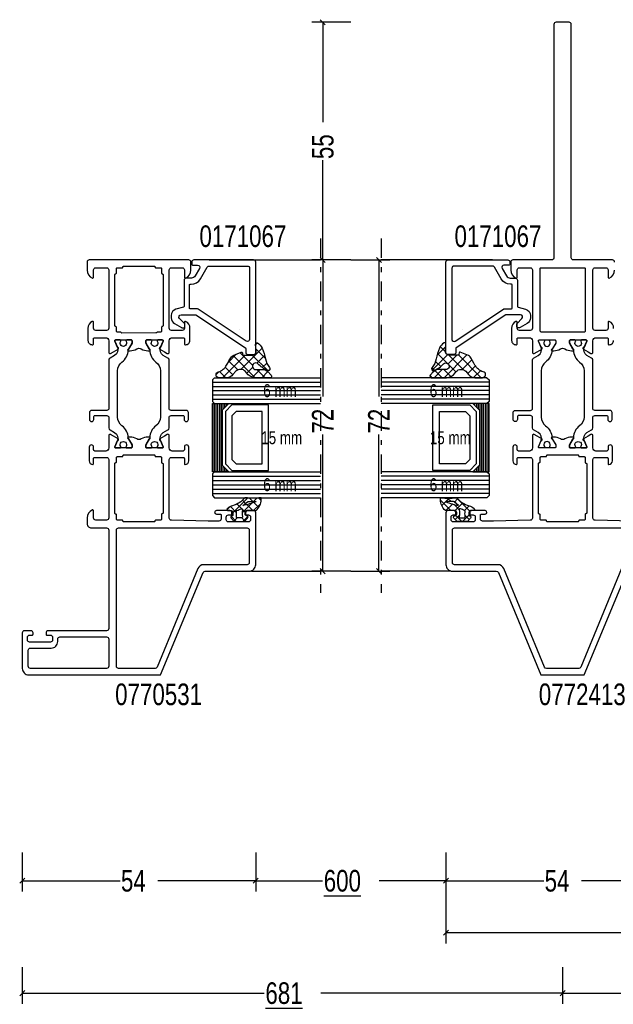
# Model space of a CAD drawing. Header units: millimetres. Extents: x 0 to 10560344, y -63228 to 177747.
# Tile 8 of 125: x 105123 to 105260, y -41403 to -41176. Entities that reach past the tile are written whole.
import ezdxf
from ezdxf.enums import TextEntityAlignment as Align

# ---------------------------------------------------------------- set-up
doc = ezdxf.new("R2010")
doc.units = ezdxf.units.MM
doc.linetypes.add('OGLT0', pattern=[10, 4.5, -2.2, 1.1, -2.2])
doc.styles.add('ORGADATA', font='txt', dxfattribs={"oblique": 1})

msp = doc.modelspace()

# ---------------------------------------------------------------- linework, layer by layer
at = {"color": 3, "linetype": 'Continuous'}
for p, q in [((105199.36, -41176.23), (105190.36, -41176.23)), ((105193.45, -41176.82), (105192.27, -41175.64)), ((105192.86, -41176.23), (105192.86, -41199.35)), ((105192.86, -41231.23), (105192.86, -41208.11)), ((105193.45, -41231.82), (105192.27, -41230.64)), ((105193.45, -41231.82), (105192.27, -41230.64)), ((105206.45, -41231.82), (105205.27, -41230.64)), ((105199.36, -41231.23), (105190.36, -41231.23)), ((105199.36, -41231.23), (105190.36, -41231.23)), ((105192.86, -41231.23), (105192.86, -41262.85)), ((105199.36, -41231.23), (105208.36, -41231.23)), ((105205.86, -41231.23), (105205.86, -41262.85)), ((105173.53, -41247.32), (105173.52, -41247.32)), ((105225.19, -41247.32), (105225.19, -41247.32)), ((105192.86, -41303.23), (105192.86, -41271.61)), ((105205.86, -41303.23), (105205.86, -41271.61)), ((105199.36, -41303.23), (105190.36, -41303.23)), ((105193.45, -41303.82), (105192.27, -41302.64)), ((105199.36, -41303.23), (105208.36, -41303.23)), ((105206.45, -41303.82), (105205.27, -41302.64)), ((105123.36, -41368.36), (105123.36, -41377.36)), ((105177.36, -41368.36), (105177.36, -41377.36)), ((105177.36, -41368.36), (105177.36, -41377.36)), ((105221.36, -41368.36), (105221.36, -41377.36)), ((105221.36, -41368.36), (105221.36, -41377.36)), ((105221.36, -41368.36), (105221.36, -41389.36)), ((105122.77, -41375.45), (105123.95, -41374.27)), ((105176.77, -41375.45), (105177.95, -41374.27)), ((105176.77, -41375.45), (105177.95, -41374.27)), ((105220.77, -41375.45), (105221.95, -41374.27)), ((105220.77, -41375.45), (105221.95, -41374.27)), ((105123.36, -41374.86), (105145.98, -41374.86)), ((105177.36, -41374.86), (105154.74, -41374.86)), ((105177.36, -41374.86), (105192.79, -41374.86)), ((105221.36, -41374.86), (105205.93, -41374.86)), ((105221.36, -41374.86), (105243.98, -41374.86)), ((105275.36, -41374.86), (105252.74, -41374.86)), ((105220.77, -41387.45), (105221.95, -41386.27)), ((105221.36, -41386.86), (105303.29, -41386.86)), ((105123.36, -41394.86), (105123.36, -41403.36)), ((105248.36, -41394.86), (105248.36, -41403.36)), ((105248.36, -41394.86), (105248.36, -41403.36)), ((105122.77, -41401.45), (105123.95, -41400.27)), ((105123.36, -41400.86), (105179.29, -41400.86)), ((105248.36, -41400.86), (105192.43, -41400.86)), ((105247.77, -41401.45), (105248.95, -41400.27)), ((105247.77, -41401.45), (105248.95, -41400.27)), ((105248.36, -41400.86), (105445.41, -41400.86))]:
    msp.add_line(p, q, dxfattribs=at)
at = {"color": 0, "linetype": 'OGLT0'}
for p, q in [((105192.36, -41226.23), (105192.36, -41308.23)), ((105206.36, -41226.23), (105206.36, -41308.23))]:
    msp.add_line(p, q, dxfattribs=at)
at = {"color": 0, "linetype": 'Continuous'}
for p, q in [((105166.58, -41231.23), (105192.36, -41231.23)), ((105232.13, -41231.23), (105206.36, -41231.23)), ((105176.36, -41303.23), (105192.36, -41303.23)), ((105222.36, -41303.23), (105206.36, -41303.23))]:
    msp.add_line(p, q, dxfattribs=at)
at = {"color": 1, "linetype": 'Continuous'}
for p, q in [((105178.84, -41251.62), (105173.91, -41256.54)), ((105177.77, -41250.41), (105177.36, -41250.82)), ((105219.26, -41253.33), (105221.32, -41251.27)), ((105221.22, -41252.42), (105220.06, -41251.26)), ((105174.95, -41253.23), (105169.71, -41258.47)), ((105172.88, -41253.04), (105170.97, -41254.95)), ((105172.13, -41253.35), (105177.25, -41258.47)), ((105173.73, -41252.68), (105176.64, -41255.59)), ((105176.55, -41253.23), (105180.16, -41256.84)), ((105177.45, -41251.87), (105179.61, -41254.03)), ((105179.44, -41253.28), (105177.63, -41255.09)), ((105218.15, -41256.71), (105221.71, -41253.15)), ((105221.64, -41255.11), (105219.4, -41252.86)), ((105220.92, -41258.47), (105226.21, -41253.19)), ((105221.87, -41255.26), (105223.89, -41253.23)), ((105225.44, -41256.64), (105222.03, -41253.23)), ((105229.54, -41258.47), (105224.28, -41253.21)), ((105224.44, -41252.68), (105224.55, -41252.57)), ((105170.3, -41256.06), (105172.05, -41257.81)), ((105171.15, -41254.64), (105173.19, -41256.68)), ((105176.65, -41256.08), (105175.28, -41257.44)), ((105179.91, -41255.08), (105178.87, -41256.12)), ((105218.76, -41256.76), (105218.13, -41256.14)), ((105220.15, -41255.89), (105218.95, -41254.69)), ((105223.66, -41257.12), (105222.05, -41255.52)), ((105225.11, -41256.55), (105227.37, -41254.3)), ((105226.42, -41257.52), (105228.19, -41255.75)), ((105168.83, -41257.09), (105168.18, -41257.74)), ((105169, -41257.03), (105170.45, -41258.47)), ((105178.4, -41256.59), (105176.63, -41258.36)), ((105177.64, -41256.59), (105179.52, -41258.47)), ((105180.2, -41257.06), (105178.79, -41258.47)), ((105180.61, -41256.65), (105180.48, -41256.78)), ((105218.2, -41258.47), (105217.7, -41257.98)), ((105218.65, -41258.47), (105220.53, -41256.59)), ((105220.47, -41258.47), (105218.83, -41256.84)), ((105222.47, -41258.21), (105220.86, -41256.59)), ((105227.77, -41258.43), (105229.35, -41256.85)), ((105230.02, -41258.45), (105230.52, -41257.95)), ((105175.56, -41286.29), (105172.09, -41289.77)), ((105173.03, -41287.69), (105174.06, -41288.71)), ((105176.45, -41287.52), (105174.23, -41289.74)), ((105174.31, -41286.84), (105175.02, -41287.55)), ((105175.33, -41287.86), (105175.43, -41287.96)), ((105175.43, -41287.96), (105176.69, -41289.23)), ((105175.9, -41286.32), (105176.73, -41287.15)), ((105177.65, -41286.32), (105176.82, -41287.15)), ((105178.47, -41287.62), (105176.86, -41289.23)), ((105176.93, -41287.35), (105178.07, -41288.49)), ((105177.99, -41286.29), (105178.6, -41286.9)), ((105222.52, -41289.23), (105220.11, -41286.82)), ((105220.41, -41288.06), (105222.12, -41286.34)), ((105221.36, -41289.23), (105222.86, -41287.73)), ((105222.55, -41287.13), (105221.76, -41286.34)), ((105222.86, -41287.73), (105222.87, -41287.71)), ((105223.48, -41288.07), (105223.23, -41287.82)), ((105223.33, -41287.25), (105224.07, -41286.52)), ((105224.43, -41289.02), (105223.48, -41288.07)), ((105226.82, -41289.29), (105223.78, -41286.25)), ((105224.23, -41288.48), (105225.25, -41287.45)), ((105225.66, -41289.16), (105226.73, -41288.09)), ((105171.43, -41288.3), (105170.72, -41289.01)), ((105171.5, -41288.27), (105172.94, -41289.71)), ((105174.06, -41288.71), (105174.13, -41288.79)), ((105174.28, -41288.94), (105175.09, -41289.74)), ((105223.42, -41289.28), (105224.23, -41288.48)), ((105223.54, -41291.28), (105224.46, -41290.36)), ((105225.01, -41291.72), (105223.6, -41290.31)), ((105225.22, -41291.72), (105226.65, -41290.29)), ((105226.71, -41291.3), (105225.79, -41290.38)), ((105227.71, -41289.23), (105228, -41288.93)), ((105171.65, -41290.54), (105172.83, -41291.72)), ((105173.07, -41290.9), (105172.33, -41291.64)), ((105174.12, -41290.89), (105174.86, -41291.63)), ((105175.54, -41290.55), (105174.37, -41291.72))]:
    msp.add_line(p, q, dxfattribs=at)
at = {"color": 4, "linetype": 'Continuous'}
for p, q in [((105167.86, -41258.47), (105167.36, -41258.97)), ((105167.86, -41258.47), (105192.36, -41258.47)), ((105230.86, -41258.47), (105206.36, -41258.47)), ((105230.86, -41258.47), (105231.36, -41258.97)), ((105167.36, -41258.97), (105167.36, -41263.97)), ((105167.36, -41259.47), (105192.36, -41259.47)), ((105167.36, -41260.47), (105192.36, -41260.47)), ((105231.36, -41259.47), (105206.36, -41259.47)), ((105231.36, -41260.47), (105206.36, -41260.47)), ((105231.36, -41258.97), (105231.36, -41263.97)), ((105167.36, -41261.47), (105192.36, -41261.47)), ((105167.36, -41262.47), (105192.36, -41262.47)), ((105231.36, -41261.47), (105206.36, -41261.47)), ((105231.36, -41262.47), (105206.36, -41262.47)), ((105167.36, -41263.47), (105192.36, -41263.47)), ((105167.36, -41263.97), (105167.86, -41264.47)), ((105167.86, -41264.47), (105192.36, -41264.47)), ((105231.36, -41263.47), (105206.36, -41263.47)), ((105230.86, -41264.47), (105206.36, -41264.47)), ((105231.36, -41263.97), (105230.86, -41264.47)), ((105167.86, -41280.23), (105167.36, -41280.73)), ((105167.36, -41280.73), (105167.36, -41285.73)), ((105167.36, -41281.23), (105192.36, -41281.23)), ((105167.86, -41280.23), (105192.36, -41280.23)), ((105230.86, -41280.23), (105206.36, -41280.23)), ((105231.36, -41281.23), (105206.36, -41281.23)), ((105230.86, -41280.23), (105231.36, -41280.73)), ((105231.36, -41280.73), (105231.36, -41285.73)), ((105167.36, -41282.23), (105192.36, -41282.23)), ((105167.36, -41283.23), (105192.36, -41283.23)), ((105231.36, -41282.23), (105206.36, -41282.23)), ((105231.36, -41283.23), (105206.36, -41283.23)), ((105167.36, -41284.23), (105192.36, -41284.23)), ((105167.36, -41285.23), (105192.36, -41285.23)), ((105167.36, -41285.73), (105167.86, -41286.23)), ((105231.36, -41284.23), (105206.36, -41284.23)), ((105231.36, -41285.23), (105206.36, -41285.23)), ((105231.36, -41285.73), (105230.86, -41286.23)), ((105167.86, -41286.23), (105192.36, -41286.23)), ((105230.86, -41286.23), (105206.36, -41286.23))]:
    msp.add_line(p, q, dxfattribs=at)
at = {"color": 8, "linetype": 'Continuous'}
for p, q in [((105167.36, -41264.47), (105167.36, -41280.23)), ((105167.76, -41264.47), (105167.76, -41280.23)), ((105168.16, -41264.47), (105168.16, -41280.23)), ((105168.56, -41264.47), (105168.56, -41280.23)), ((105168.96, -41264.47), (105168.96, -41280.23)), ((105169.36, -41264.47), (105169.36, -41280.23)), ((105169.76, -41264.47), (105169.76, -41265.82)), ((105170.16, -41264.47), (105170.16, -41265.42)), ((105171.86, -41264.77), (105170.36, -41266.27)), ((105170.56, -41264.47), (105170.56, -41265.02)), ((105170.96, -41264.47), (105170.96, -41264.62)), ((105180.36, -41264.77), (105171.86, -41264.77)), ((105180.36, -41279.93), (105180.36, -41264.77)), ((105218.36, -41279.93), (105218.36, -41264.77)), ((105218.36, -41264.77), (105226.86, -41264.77)), ((105226.86, -41264.77), (105228.36, -41266.27)), ((105227.61, -41264.47), (105227.61, -41264.48)), ((105228.01, -41264.47), (105228.01, -41264.87)), ((105228.41, -41264.47), (105228.41, -41265.27)), ((105228.81, -41264.47), (105228.81, -41265.67)), ((105229.21, -41264.47), (105229.21, -41280.23)), ((105229.61, -41264.47), (105229.61, -41280.23)), ((105230.01, -41264.47), (105230.01, -41280.23)), ((105230.41, -41264.47), (105230.41, -41280.23)), ((105230.81, -41264.47), (105230.81, -41280.23)), ((105231.21, -41264.47), (105231.21, -41280.23)), ((105170.36, -41266.27), (105170.36, -41278.43)), ((105172.86, -41266.27), (105171.86, -41267.27)), ((105171.86, -41267.27), (105171.86, -41277.43)), ((105178.86, -41266.27), (105172.86, -41266.27)), ((105178.86, -41278.43), (105178.86, -41266.27)), ((105219.86, -41278.43), (105219.86, -41266.27)), ((105219.86, -41266.27), (105225.86, -41266.27)), ((105225.86, -41266.27), (105226.86, -41267.27)), ((105226.86, -41267.27), (105226.86, -41277.43)), ((105228.36, -41266.27), (105228.36, -41278.43)), ((105169.76, -41278.88), (105169.76, -41280.23)), ((105170.36, -41278.43), (105171.86, -41279.93)), ((105171.86, -41277.43), (105172.86, -41278.43)), ((105172.86, -41278.43), (105178.86, -41278.43)), ((105225.86, -41278.43), (105219.86, -41278.43)), ((105226.86, -41277.43), (105225.86, -41278.43)), ((105228.36, -41278.43), (105226.86, -41279.93)), ((105228.81, -41279.03), (105228.81, -41280.23)), ((105170.16, -41279.28), (105170.16, -41280.23)), ((105170.56, -41279.68), (105170.56, -41280.23)), ((105170.96, -41280.08), (105170.96, -41280.23)), ((105171.86, -41279.93), (105180.36, -41279.93)), ((105226.86, -41279.93), (105218.36, -41279.93)), ((105227.61, -41280.22), (105227.61, -41280.23)), ((105228.01, -41279.83), (105228.01, -41280.23)), ((105228.41, -41279.43), (105228.41, -41280.23))]:
    msp.add_line(p, q, dxfattribs=at)
at = {"color": 0, "linetype": 'Continuous'}
for points in [[(105260.36, -41231.73, 0.414214), (105259.86, -41231.23), (105250.86, -41231.23, -0.414214), (105250.36, -41230.73), (105250.36, -41176.73, 0.414214), (105249.86, -41176.23), (105246.86, -41176.23, 0.414214), (105246.36, -41176.73), (105246.36, -41230.73, -0.414214), (105245.86, -41231.23), (105236.86, -41231.23, 0.414214), (105236.36, -41231.73), (105236.36, -41233.57, 0.301511), (105237.58, -41235.41, 0.536675), (105237.86, -41235.23), (105237.86, -41233.53, -0.414214), (105238.36, -41233.03), (105240.86, -41233.03, -0.414214), (105241.36, -41233.53), (105241.36, -41247.03, -0.414214), (105240.86, -41247.53), (105238.36, -41247.53, -0.414214), (105237.86, -41247.03), (105237.86, -41245.63, 0.553992), (105237.57, -41245.45, 0.287008), (105236.56, -41247.07), (105236.56, -41249.83, 0.414214), (105237.56, -41250.83), (105237.66, -41250.83, 0.414214), (105237.86, -41250.63), (105237.86, -41249.43, -0.414214), (105238.06, -41249.23), (105240.66, -41249.23, -0.414214), (105241.36, -41249.93), (105241.36, -41252.59, 0.57735), (105241.81, -41252.85), (105242.44, -41252.49), (105243.54, -41251.86, 1), (105243.38, -41251.49), (105242.77, -41250, -0.534511), (105242.96, -41249.73), (105246.56, -41249.73, -0.414214), (105246.76, -41249.93), (105246.76, -41250.47), (105245.97, -41251.83, 1.077346), (105245.94, -41252.23), (105246.32, -41252.23, 0.134511), (105247.85, -41251.81, -0.273978), (105248.87, -41251.81, 0.134511), (105250.4, -41252.23), (105250.77, -41252.23, 1.077346), (105250.74, -41251.83), (105249.96, -41250.47), (105249.96, -41249.93, -0.414214), (105250.16, -41249.73), (105253.76, -41249.73, -0.534511), (105253.94, -41250), (105253.33, -41251.49, 1), (105253.18, -41251.86), (105254.28, -41252.49), (105254.91, -41252.85, 0.57735), (105255.36, -41252.59), (105255.36, -41249.93, -0.414214), (105256.06, -41249.23), (105258.66, -41249.23, -0.414214), (105258.86, -41249.43), (105258.86, -41250.63, 0.414214), (105259.06, -41250.83), (105259.16, -41250.83, 0.414214), (105260.16, -41249.83)], [(105260.16, -41247.07, 0.287008), (105259.15, -41245.45), (105259.15, -41245.45, 0.553992), (105258.86, -41245.63), (105258.86, -41247.03, -0.414214), (105258.36, -41247.53), (105255.86, -41247.53, -0.414214), (105255.36, -41247.03), (105255.36, -41233.53, -0.414214), (105255.86, -41233.03), (105258.36, -41233.03, -0.414214), (105258.86, -41233.53), (105258.86, -41235.23, 0.536675), (105259.14, -41235.41, 0.301511), (105260.36, -41233.57)], [(105264.36, -41291.63), (105255.85, -41291.44, -0.408171), (105255.36, -41290.94), (105255.36, -41277.43, -0.414214), (105255.86, -41276.93), (105258.66, -41276.93, -0.414214), (105258.86, -41277.13), (105258.86, -41278.33, 0.414214), (105259.06, -41278.53, 0.414214), (105259.86, -41277.73), (105259.86, -41274.53, 0.414214), (105259.36, -41274.03, 0.414214), (105258.86, -41274.53), (105258.86, -41275.13, -0.414214), (105258.56, -41275.43), (105256.06, -41275.43, -0.414214), (105255.36, -41274.73), (105255.36, -41271.86, 0.577982), (105254.91, -41271.6), (105254.28, -41271.96), (105253.18, -41272.6, 1), (105253.33, -41272.97), (105253.94, -41274.45, -0.534511), (105253.76, -41274.73), (105250.16, -41274.73, -0.414214), (105249.96, -41274.53), (105249.96, -41273.99), (105250.74, -41272.63, 1.077346), (105250.77, -41272.23), (105250.4, -41272.23, 0.134511), (105248.87, -41272.65, -0.273978), (105247.85, -41272.65, 0.134511), (105246.32, -41272.23), (105245.94, -41272.23, 1.077346), (105245.97, -41272.63), (105246.76, -41273.99), (105246.76, -41274.53, -0.414214), (105246.56, -41274.73), (105242.96, -41274.73, -0.534511), (105242.77, -41274.45), (105243.38, -41272.97, 1), (105243.54, -41272.6), (105242.44, -41271.96), (105241.81, -41271.6, 0.577982), (105241.36, -41271.86), (105241.36, -41274.73, -0.414214), (105240.66, -41275.43), (105238.16, -41275.43, -0.414214), (105237.86, -41275.13), (105237.86, -41274.53, 0.414214), (105237.36, -41274.03, 0.414214), (105236.86, -41274.53), (105236.86, -41277.73, 0.414214), (105237.66, -41278.53, 0.414214), (105237.86, -41278.33), (105237.86, -41277.13, -0.414214), (105238.06, -41276.93), (105240.86, -41276.93, -0.414214), (105241.36, -41277.43), (105241.36, -41290.94, -0.408171), (105240.87, -41291.44), (105240.87, -41291.44), (105232.36, -41291.63), (105229.86, -41291.63, -0.414214), (105229.36, -41291.13), (105229.36, -41290.23, -0.414214), (105229.56, -41290.03), (105230.46, -41290.03, 1), (105230.46, -41289.23), (105227.36, -41289.23, 0.414214), (105226.86, -41289.73), (105226.86, -41290.03, 0.414214), (105227.06, -41290.23), (105227.66, -41290.23, -0.414214), (105228.16, -41290.73), (105228.16, -41291.33, -0.414214), (105227.66, -41291.83), (105223.06, -41291.83, -0.414214), (105222.56, -41291.33), (105222.56, -41290.73, -0.414214), (105223.06, -41290.23), (105223.66, -41290.23, 0.414214), (105223.86, -41290.03), (105223.86, -41289.73, 0.414214), (105223.36, -41289.23), (105221.86, -41289.23, 0.414214), (105221.36, -41289.73), (105221.36, -41301.73, 0.414214), (105222.86, -41303.23), (105233.02, -41303.23, -0.303495), (105233.49, -41303.54), (105243.35, -41327.23), (105253.32, -41327.23), (105263.23, -41303.54, -0.303347)]]:
    msp.add_lwpolyline(points, format="xyb", dxfattribs=at)
for points in [[(105139.58, -41235.41, 0.536675), (105139.86, -41235.23), (105139.86, -41233.53, -0.414214), (105140.36, -41233.03), (105142.86, -41233.03, -0.414214), (105143.36, -41233.53), (105143.36, -41247.03, -0.414214), (105142.86, -41247.53), (105140.36, -41247.53, -0.414214), (105139.86, -41247.03), (105139.86, -41245.63, 0.553992), (105139.57, -41245.45, 0.287008), (105138.56, -41247.07), (105138.56, -41249.83, 0.414214), (105139.56, -41250.83), (105139.66, -41250.83, 0.414214), (105139.86, -41250.63), (105139.86, -41249.43, -0.414214), (105140.06, -41249.23), (105142.66, -41249.23, -0.414214), (105143.36, -41249.93), (105143.36, -41252.59, 0.57735), (105143.81, -41252.85), (105144.44, -41252.49), (105145.54, -41251.86, 1), (105145.38, -41251.49), (105144.77, -41250, -0.534511), (105144.96, -41249.73), (105148.56, -41249.73, -0.414214), (105148.76, -41249.93), (105148.76, -41250.47), (105147.97, -41251.83, 1.077346), (105147.94, -41252.23), (105148.32, -41252.23, 0.134511), (105149.85, -41251.81, -0.273978), (105150.87, -41251.81, 0.134511), (105152.4, -41252.23), (105152.77, -41252.23, 1.077346), (105152.74, -41251.83), (105151.96, -41250.47), (105151.96, -41249.93, -0.414214), (105152.16, -41249.73), (105155.76, -41249.73, -0.534511), (105155.94, -41250), (105155.33, -41251.49, 1), (105155.18, -41251.86), (105156.28, -41252.49), (105156.91, -41252.85, 0.57735), (105157.36, -41252.59), (105157.36, -41249.93, -0.414214), (105158.06, -41249.23), (105160.66, -41249.23, -0.414214), (105160.86, -41249.43), (105160.86, -41250.63, 0.414214), (105161.06, -41250.83), (105161.16, -41250.83, 0.414214), (105162.16, -41249.83), (105162.16, -41247.07, 0.287008), (105161.15, -41245.45, 0.553992), (105160.86, -41245.63), (105160.86, -41247.03, -0.414214), (105160.36, -41247.53), (105157.86, -41247.53, -0.414214), (105157.36, -41247.03), (105157.36, -41233.53, -0.414214), (105157.86, -41233.03), (105160.36, -41233.03, -0.414214), (105160.86, -41233.53), (105160.86, -41235.23, 0.536675), (105161.14, -41235.41, 0.301511), (105162.36, -41233.57), (105162.36, -41231.73, 0.414214), (105161.86, -41231.23), (105138.86, -41231.23, 0.414214), (105138.36, -41231.73), (105138.36, -41233.57, 0.301511), (105139.58, -41235.41)], [(105146.6, -41232.98, 0.198912), (105146.66, -41232.84), (105146.66, -41232.83, -0.414214), (105146.86, -41232.63), (105153.86, -41232.63, -0.414214), (105154.06, -41232.83, 0.414214), (105154.26, -41233.03), (105155.36, -41233.03, -0.414214), (105155.56, -41233.23), (105155.56, -41234.24, 0.414214), (105155.76, -41234.44, -0.414214), (105155.96, -41234.64), (105155.96, -41234.62), (105155.96, -41240.52), (105155.96, -41246.43, -0.414214), (105155.76, -41246.63, 0.414214), (105155.56, -41246.83), (105155.56, -41247.73, -0.414214), (105155.36, -41247.93), (105154.63, -41247.93, 0.267949), (105154.46, -41248.03, -0.267949), (105154.29, -41248.12), (105146.43, -41248.13, -0.267949), (105146.26, -41248.03, 0.267949), (105146.08, -41247.93), (105145.36, -41247.93, -0.414214), (105145.16, -41247.73), (105145.16, -41246.83, 0.414214), (105144.96, -41246.63, -0.414214), (105144.76, -41246.43), (105144.76, -41234.64, -0.414214), (105144.96, -41234.44, 0.414214), (105145.16, -41234.24), (105145.16, -41233.22, -0.414214), (105145.36, -41233.03), (105146.46, -41233.04, 0.198912), (105146.6, -41232.98)], [(105175.56, -41253.13), (105176.86, -41253.13, 0.414214), (105177.36, -41252.63), (105177.36, -41231.73, 0.414214), (105176.86, -41231.23), (105163.06, -41231.23, 0.414214), (105162.56, -41231.73), (105162.56, -41232.23, 0.414137), (105162.76, -41232.43), (105163.92, -41232.43, -0.577351), (105164.36, -41233.18), (105163.35, -41234.93, -0.267948), (105162.48, -41235.43), (105161.31, -41235.43, 0.414214), (105160.81, -41235.93), (105160.81, -41241.97, -0.339532), (105160.66, -41242.17), (105158.92, -41242.63, 0.339459), (105157.81, -41244.08), (105157.81, -41244.62, 0.267944), (105158.56, -41245.92), (105160.19, -41246.86, 0.131648), (105160.44, -41246.93), (105160.76, -41246.93, 0.414137), (105160.96, -41246.73), (105160.96, -41246.07, 0.198987), (105160.9, -41245.93), (105159.75, -41244.78, -0.668201), (105160.11, -41243.93), (105163.51, -41243.93), (105174.97, -41251.56, -0.250763), (105175.06, -41251.73), (105175.06, -41252.63, 0.414214), (105175.56, -41253.13)], [(105175.96, -41233.13), (105175.96, -41249.61, -0.598917), (105175.18, -41250.02), (105164.06, -41242.61, 0.148005), (105163.78, -41242.53), (105162.21, -41242.53, -0.414137), (105162.01, -41242.33), (105162.01, -41237.03, -0.414137), (105162.21, -41236.83), (105162.42, -41236.83, 0.267949), (105164.59, -41235.58), (105166.15, -41232.88, -0.267949), (105166.58, -41232.63), (105175.46, -41232.63, -0.414214), (105175.96, -41233.13)], [(105223.16, -41253.13), (105221.86, -41253.13, -0.414214), (105221.36, -41252.63), (105221.36, -41231.73, -0.414214), (105221.86, -41231.23), (105235.66, -41231.23, -0.414214), (105236.16, -41231.73), (105236.16, -41232.23, -0.414137), (105235.96, -41232.43), (105234.79, -41232.43, 0.577351), (105234.36, -41233.18), (105235.37, -41234.93, 0.267948), (105236.24, -41235.43), (105237.41, -41235.43, -0.414214), (105237.91, -41235.93), (105237.91, -41241.97, 0.339532), (105238.06, -41242.17), (105239.8, -41242.63, -0.339459), (105240.91, -41244.08), (105240.91, -41244.62, -0.267944), (105240.16, -41245.92), (105238.52, -41246.86, -0.131648), (105238.27, -41246.93), (105237.96, -41246.93, -0.414137), (105237.76, -41246.73), (105237.76, -41246.07, -0.198987), (105237.82, -41245.93), (105238.96, -41244.78, 0.668201), (105238.61, -41243.93), (105235.21, -41243.93), (105223.75, -41251.56, 0.250763), (105223.66, -41251.73), (105223.66, -41252.63, -0.414214), (105223.16, -41253.13)], [(105222.76, -41233.13), (105222.76, -41249.61, 0.598917), (105223.54, -41250.02), (105234.66, -41242.61, -0.148005), (105234.94, -41242.53), (105236.51, -41242.53, 0.414137), (105236.71, -41242.33), (105236.71, -41237.03, 0.414137), (105236.51, -41236.83), (105236.29, -41236.83, -0.267949), (105234.13, -41235.58), (105232.57, -41232.88, 0.267949), (105232.14, -41232.63), (105223.26, -41232.63, 0.414214), (105222.76, -41233.13)], [(105253.5, -41247.87, -0.198912), (105253.36, -41247.93), (105243.36, -41247.93), (105243.16, -41247.73), (105243.16, -41233.23, -0.414214), (105243.36, -41233.03), (105253.36, -41233.03, -0.414214), (105253.56, -41233.23), (105253.56, -41247.73, -0.198912), (105253.5, -41247.87)], [(105142.86, -41317.03), (105129.36, -41317.03, 0.414214), (105128.86, -41317.53), (105128.86, -41317.83, 0.414214), (105129.06, -41318.03), (105129.86, -41318.03, -0.414214), (105130.36, -41318.53), (105130.36, -41319.13, -0.414214), (105129.86, -41319.63), (105125.06, -41319.63, -0.414214), (105124.56, -41319.13), (105124.56, -41318.53, -0.414214), (105125.06, -41318.03), (105125.66, -41318.03, 0.414214), (105125.86, -41317.83), (105125.86, -41317.53, 0.414214), (105125.36, -41317.03), (105123.86, -41317.03, 0.414214), (105123.36, -41317.53), (105123.36, -41325.73, 0.198912), (105123.8, -41326.79, 0.198912), (105124.86, -41327.23), (105155.35, -41327.23), (105165.23, -41303.54, -0.303473), (105165.69, -41303.23), (105175.86, -41303.23, 0.414214), (105177.36, -41301.73), (105177.36, -41289.73, 0.414214), (105176.86, -41289.23), (105175.36, -41289.23, 0.414214), (105174.86, -41289.73), (105174.86, -41290.03, 0.414214), (105175.06, -41290.23), (105175.66, -41290.23, -0.414214), (105176.16, -41290.73), (105176.16, -41291.33, -0.414214), (105175.66, -41291.83), (105171.06, -41291.83, -0.198912), (105170.7, -41291.68, -0.198912), (105170.56, -41291.33), (105170.56, -41290.73, -0.414214), (105171.06, -41290.23), (105171.66, -41290.23, 0.414214), (105171.86, -41290.03), (105171.86, -41289.73, 0.414214), (105171.36, -41289.23), (105168.26, -41289.23, 1), (105168.26, -41290.03), (105169.16, -41290.03, -0.414214), (105169.36, -41290.23), (105169.36, -41291.13, -0.414214), (105168.86, -41291.63), (105166.36, -41291.63), (105157.85, -41291.44, -0.408171), (105157.36, -41290.94), (105157.36, -41277.43, -0.414214), (105157.86, -41276.93), (105160.66, -41276.93, -0.414214), (105160.86, -41277.13), (105160.86, -41278.33, 0.414214), (105161.06, -41278.53, 0.414214), (105161.86, -41277.73), (105161.86, -41274.53, 0.414214), (105161.36, -41274.03, 0.414214), (105160.86, -41274.53), (105160.86, -41275.13, -0.414214), (105160.56, -41275.43), (105158.06, -41275.43, -0.414214), (105157.36, -41274.73), (105157.36, -41271.86, 0.577982), (105156.91, -41271.6), (105156.28, -41271.96), (105155.18, -41272.6, 1), (105155.33, -41272.97), (105155.94, -41274.45, -0.534511), (105155.76, -41274.73), (105152.16, -41274.73, -0.414214), (105151.96, -41274.53), (105151.96, -41273.99), (105152.74, -41272.63, 1.077346), (105152.77, -41272.23), (105152.4, -41272.23, 0.134511), (105150.87, -41272.65, -0.273978), (105149.85, -41272.65, 0.134511), (105148.32, -41272.23), (105147.94, -41272.23, 1.077346), (105147.97, -41272.63), (105148.76, -41273.99), (105148.76, -41274.53, -0.414214), (105148.56, -41274.73), (105144.96, -41274.73, -0.534511), (105144.77, -41274.45), (105145.38, -41272.97, 1), (105145.54, -41272.6), (105144.44, -41271.96), (105143.81, -41271.6, 0.577982), (105143.36, -41271.86), (105143.36, -41274.73, -0.414214), (105142.66, -41275.43), (105140.16, -41275.43, -0.414214), (105139.86, -41275.13), (105139.86, -41274.53, 0.414214), (105139.36, -41274.03, 0.414214), (105138.86, -41274.53), (105138.86, -41277.73, 0.414214), (105139.66, -41278.53, 0.414214), (105139.86, -41278.33), (105139.86, -41277.13, -0.414214), (105140.06, -41276.93), (105142.86, -41276.93, -0.414214), (105143.36, -41277.43), (105143.36, -41290.93, -0.414214), (105142.86, -41291.43), (105140.36, -41291.43, -0.414214), (105139.86, -41290.93), (105139.86, -41289.27, 0.536675), (105139.58, -41289.08, 0.301511), (105138.36, -41290.93), (105138.36, -41292.23, 0.414214), (105139.36, -41293.23), (105142.86, -41293.23, -0.414214), (105143.36, -41293.73), (105143.36, -41316.53, -0.414214), (105142.86, -41317.03)], [(105154.01, -41291.76, -0.198912), (105153.87, -41291.83), (105146.86, -41291.83, -0.414214), (105146.66, -41291.63, 0.414214), (105146.46, -41291.43), (105145.36, -41291.43, -0.414214), (105145.16, -41291.23), (105145.16, -41290.21, 0.414214), (105144.96, -41290.01, -0.414214), (105144.76, -41289.81), (105144.76, -41278.34, -0.414214), (105144.96, -41278.14, 0.414214), (105145.16, -41277.94), (105145.16, -41276.93, -0.414214), (105145.36, -41276.73), (105146.46, -41276.73, 0.414214), (105146.66, -41276.53, -0.414214), (105146.86, -41276.33), (105150.36, -41276.33), (105153.86, -41276.33, -0.414214), (105154.06, -41276.53, 0.414214), (105154.26, -41276.73), (105155.36, -41276.73, -0.414214), (105155.56, -41276.93), (105155.56, -41278.03, 0.414214), (105155.76, -41278.23, -0.414214), (105155.96, -41278.43), (105155.96, -41289.73, -0.414214), (105155.76, -41289.93, 0.414214), (105155.56, -41290.13), (105155.56, -41291.23, -0.414214), (105155.36, -41291.43), (105154.27, -41291.43, 0.414214), (105154.06, -41291.62, -0.198912), (105154.01, -41291.76)], [(105244.72, -41291.77, -0.198912), (105244.66, -41291.63, 0.414214), (105244.46, -41291.43), (105243.36, -41291.43, -0.414214), (105243.16, -41291.23), (105243.16, -41290.21, 0.414214), (105242.96, -41290.01, -0.414214), (105242.76, -41289.81), (105242.76, -41278.34, -0.414214), (105242.96, -41278.14, 0.414214), (105243.16, -41277.94), (105243.16, -41276.93, -0.414214), (105243.36, -41276.73), (105244.46, -41276.73, 0.414214), (105244.66, -41276.53, -0.414214), (105244.86, -41276.33), (105248.36, -41276.33), (105251.86, -41276.33, -0.414214), (105252.06, -41276.53, 0.414214), (105252.26, -41276.73), (105253.36, -41276.73, -0.414214), (105253.56, -41276.93), (105253.56, -41278.03, 0.414214), (105253.76, -41278.23, -0.414214), (105253.96, -41278.43), (105253.96, -41289.73, -0.414214), (105253.76, -41289.93, 0.414214), (105253.56, -41290.13), (105253.56, -41291.23, -0.414214), (105253.36, -41291.43), (105252.26, -41291.43, 0.414214), (105252.06, -41291.63, -0.414214), (105251.86, -41291.83), (105248.36, -41291.83), (105244.86, -41291.83, -0.198912), (105244.72, -41291.77)], [(105154.08, -41325.73), (105145.66, -41325.73, -0.414214), (105145.16, -41325.23), (105145.16, -41293.73, -0.414214), (105145.66, -41293.23), (105175.36, -41293.23, -0.414214), (105175.86, -41293.73), (105175.86, -41301.23, -0.414214), (105175.36, -41301.73), (105165.36, -41301.73, 0.303529), (105163.97, -41302.65), (105154.54, -41325.42, -0.303347), (105154.08, -41325.73)], [(105223.36, -41293.23), (105273.36, -41293.23, -0.414214), (105273.86, -41293.73), (105273.86, -41301.23, -0.414214), (105273.36, -41301.73), (105263.36, -41301.73, 0.303529), (105261.97, -41302.65), (105252.54, -41325.42, -0.303347), (105252.08, -41325.73), (105248.36, -41325.73), (105244.64, -41325.73, -0.303347), (105244.17, -41325.42), (105234.74, -41302.65, 0.303529), (105233.36, -41301.73), (105223.36, -41301.73, -0.414214), (105222.86, -41301.23), (105222.86, -41293.73, -0.414214), (105223.36, -41293.23)], [(105132.06, -41318.43), (105142.86, -41318.43, -0.414214), (105143.36, -41318.93), (105143.36, -41325.23, -0.414214), (105142.86, -41325.73), (105125.26, -41325.73, -0.414214), (105124.76, -41325.23), (105124.76, -41321.53, -0.414214), (105125.26, -41321.03), (105130.06, -41321.03, 0.414214), (105131.56, -41319.53), (105131.56, -41318.93, -0.414214), (105132.06, -41318.43)]]:
    msp.add_lwpolyline(points, format="xyb", close=True, dxfattribs=at)
at = {"color": 4, "linetype": 'Continuous'}
for points in [[(105143.41, -41254.35), (105143.41, -41265.53, -0.414214), (105142.91, -41266.03), (105139.41, -41266.03, 0.414214), (105138.91, -41266.53), (105138.91, -41268.13, 1), (105139.91, -41268.13), (105139.91, -41267.53, -0.414214), (105140.21, -41267.23), (105142.91, -41267.23, -0.414214), (105143.41, -41267.73), (105143.41, -41270.1, 0.267949), (105143.66, -41270.54), (105144.73, -41271.15, -0.376373), (105145.36, -41273.03), (105144.77, -41274.45, 0.534511), (105144.96, -41274.73), (105145.98, -41274.73, 0.609065), (105146.15, -41274.41, -1.936492), (105147.37, -41274.41, 0.609065), (105147.53, -41274.73), (105148.56, -41274.73, 0.414214), (105148.76, -41274.53), (105148.76, -41273.98), (105147.9, -41272.5, -0.126173), (105147.86, -41272.35, 0.233397), (105146.43, -41269.6, -0.239087), (105145.41, -41267.59), (105145.41, -41256.87, -0.239087), (105146.43, -41254.85, 0.233397), (105147.86, -41252.1, -0.126173), (105147.9, -41251.96), (105148.76, -41250.48), (105148.76, -41249.93, 0.414214), (105148.56, -41249.73), (105147.53, -41249.73, 0.609065), (105147.37, -41250.04, -1.936492), (105146.15, -41250.04, 0.609065), (105145.98, -41249.73), (105144.96, -41249.73, 0.534511), (105144.77, -41250), (105145.36, -41251.43, -0.376373), (105144.73, -41253.3), (105143.66, -41253.92, 0.267949), (105143.41, -41254.35)], [(105155.31, -41256.87), (105155.31, -41267.59, -0.239087), (105154.28, -41269.6, 0.233397), (105152.85, -41272.35, -0.126173), (105152.81, -41272.5), (105151.96, -41273.98), (105151.96, -41274.53, 0.414214), (105152.16, -41274.73), (105153.18, -41274.73, 0.609065), (105153.35, -41274.41, -1.936492), (105154.57, -41274.41, 0.609065), (105154.73, -41274.73), (105155.76, -41274.73, 0.534511), (105155.94, -41274.45), (105155.35, -41273.03, -0.376373), (105155.99, -41271.15), (105157.06, -41270.54, 0.267949), (105157.31, -41270.1), (105157.31, -41267.73, -0.414214), (105157.81, -41267.23), (105160.51, -41267.23, -0.414214), (105160.81, -41267.53), (105160.81, -41268.13, 1), (105161.81, -41268.13), (105161.81, -41266.53, 0.414214), (105161.31, -41266.03), (105157.81, -41266.03, -0.414214), (105157.31, -41265.53), (105157.31, -41254.35, 0.267949), (105157.06, -41253.92), (105155.99, -41253.3, -0.376373), (105155.35, -41251.43), (105155.94, -41250, 0.534511), (105155.76, -41249.73), (105154.73, -41249.73, 0.609065), (105154.57, -41250.04, -1.936492), (105153.35, -41250.04, 0.609065), (105153.18, -41249.73), (105152.16, -41249.73, 0.414214), (105151.96, -41249.93), (105151.96, -41250.48), (105152.81, -41251.96, -0.126173), (105152.85, -41252.1, 0.233397), (105154.28, -41254.85, -0.239087), (105155.31, -41256.87)], [(105245.86, -41272.35, 0.126173), (105245.9, -41272.5), (105246.76, -41273.98), (105246.76, -41274.53, -0.414214), (105246.56, -41274.73), (105245.53, -41274.73, -0.609065), (105245.37, -41274.41, 1.936492), (105244.15, -41274.41, -0.609065), (105243.98, -41274.73), (105242.96, -41274.73, -0.534511), (105242.77, -41274.45), (105243.36, -41273.03, 0.376373), (105242.73, -41271.15), (105241.66, -41270.54, -0.267949), (105241.41, -41270.1), (105241.41, -41267.73, 0.414214), (105240.91, -41267.23), (105238.21, -41267.23, 0.414214), (105237.91, -41267.53), (105237.91, -41268.13, -1), (105236.91, -41268.13), (105236.91, -41266.53, -0.414214), (105237.41, -41266.03), (105240.91, -41266.03, 0.414214), (105241.41, -41265.53), (105241.41, -41254.35, -0.267949), (105241.66, -41253.92), (105242.73, -41253.3, 0.376373), (105243.36, -41251.43), (105242.77, -41250, -0.534511), (105242.96, -41249.73), (105243.98, -41249.73, -0.609065), (105244.15, -41250.04, 1.936492), (105245.37, -41250.04, -0.609065), (105245.53, -41249.73), (105246.56, -41249.73, -0.414214), (105246.76, -41249.93), (105246.76, -41250.48), (105245.9, -41251.96, 0.126173), (105245.86, -41252.1, -0.233397), (105244.43, -41254.85, 0.239087), (105243.41, -41256.87), (105243.41, -41267.59, 0.239087), (105244.43, -41269.6, -0.233397), (105245.86, -41272.35)], [(105250.85, -41272.35, -0.126173), (105250.81, -41272.5), (105249.96, -41273.98), (105249.96, -41274.53, 0.414214), (105250.16, -41274.73), (105251.18, -41274.73, 0.609065), (105251.35, -41274.41, -1.936492), (105252.57, -41274.41, 0.609065), (105252.73, -41274.73), (105253.76, -41274.73, 0.534511), (105253.94, -41274.45), (105253.35, -41273.03, -0.376373), (105253.99, -41271.15), (105255.06, -41270.54, 0.267949), (105255.31, -41270.1), (105255.31, -41267.73, -0.414214), (105255.81, -41267.23), (105258.51, -41267.23, -0.414214), (105258.81, -41267.53), (105258.81, -41268.13, 1), (105259.81, -41268.13), (105259.81, -41266.53, 0.414214), (105259.31, -41266.03), (105255.81, -41266.03, -0.414214), (105255.31, -41265.53), (105255.31, -41254.35, 0.267949), (105255.06, -41253.92), (105253.99, -41253.3, -0.376373), (105253.35, -41251.43), (105253.94, -41250, 0.534511), (105253.76, -41249.73), (105252.73, -41249.73, 0.609065), (105252.57, -41250.04, -1.936492), (105251.35, -41250.04, 0.609065), (105251.18, -41249.73), (105250.16, -41249.73, 0.414214), (105249.96, -41249.93), (105249.96, -41250.48), (105250.81, -41251.96, -0.126173), (105250.85, -41252.1, 0.233397), (105252.28, -41254.85, -0.239087), (105253.31, -41256.87), (105253.31, -41267.59, -0.239087), (105252.28, -41269.6, 0.233397), (105250.85, -41272.35)]]:
    msp.add_lwpolyline(points, format="xyb", close=True, dxfattribs=at)
at = {"color": 1, "linetype": 'Continuous'}
for points in [[(105177.2, -41258.47, -0.21848), (105175.22, -41257.36), (105175.02, -41257.06, 0.418353), (105172.75, -41256.97), (105172.11, -41257.75, -0.192479), (105170.65, -41258.47), (105168.86, -41258.47, -0.907198), (105168.73, -41257.12, 0.197993), (105170.64, -41255.56, -0.024001), (105171.75, -41253.67, -0.143733), (105172.12, -41253.35), (105174.02, -41252.56, -0.384402), (105174.28, -41252.69), (105174.33, -41253.04, 0.359989), (105174.53, -41253.23), (105176.69, -41253.23, 0.45043), (105177.49, -41252.23), (105177.35, -41250.76, -0.583602), (105177.79, -41250.42, -0.160785), (105178.84, -41251.63, -0.064201), (105179.63, -41254.1, 0.135818), (105180.54, -41256.1, -0.788075), (105180.11, -41256.83, -0.106135), (105177.88, -41255.23, 1.443329), (105177.39, -41256.59), (105179.14, -41256.59, -0.196488), (105180.51, -41257.38, 0.027108), (105180.66, -41257.55, -0.045256), (105180.97, -41257.92, -0.648752), (105180.73, -41258.47), (105177.2, -41258.47)], [(105221.51, -41258.47, 0.21848), (105223.5, -41257.36), (105223.7, -41257.06, -0.418353), (105225.97, -41256.97), (105226.61, -41257.75, 0.192479), (105228.07, -41258.47), (105229.86, -41258.47, 0.907198), (105229.99, -41257.12, -0.197993), (105228.08, -41255.56, 0.024001), (105226.97, -41253.67, 0.143733), (105226.6, -41253.35), (105224.69, -41252.56, 0.384402), (105224.44, -41252.69), (105224.38, -41253.04, -0.359989), (105224.19, -41253.23), (105222.03, -41253.23, -0.45043), (105221.23, -41252.23), (105221.36, -41250.76, 0.583602), (105220.93, -41250.42, 0.160785), (105219.88, -41251.63, 0.064201), (105219.09, -41254.1, -0.135818), (105218.17, -41256.1, 0.788075), (105218.6, -41256.83, 0.106135), (105220.84, -41255.23, -1.443329), (105221.33, -41256.59), (105219.57, -41256.59, 0.196488), (105218.2, -41257.38, -0.027108), (105218.05, -41257.55, 0.045256), (105217.75, -41257.92, 0.648752), (105217.98, -41258.47), (105221.51, -41258.47)], [(105175.09, -41290.2), (105175.09, -41289.63, -0.414215), (105175.49, -41289.23), (105177.36, -41289.23, 0.167058), (105177.48, -41289.19, 0.212219), (105178.61, -41286.68), (105178.61, -41286.34, 0.45045), (105178.49, -41286.24, -0.061), (105175.02, -41286.24, 0.246425), (105174.85, -41286.3, -0.142739), (105172.01, -41288.08, 0.10271), (105170.82, -41288.7, 0.704326), (105171.01, -41289.23), (105171.69, -41289.23, -0.414207), (105172.09, -41289.63), (105172.09, -41290.2, -0.339205), (105171.94, -41290.4), (105171.81, -41290.43, 0.605991), (105171.69, -41290.95), (105172.39, -41291.72), (105174.78, -41291.72), (105175.48, -41290.95, 0.605999), (105175.37, -41290.43), (105175.24, -41290.4, -0.339203), (105175.09, -41290.2)], [(105175.92, -41287.69, -0.023176), (105174.43, -41288.07), (105174.41, -41288.04), (105175.43, -41287.22, -0.18929), (105175.78, -41287.11, 0.026318), (105177.36, -41287.14, -0.837101), (105177.37, -41287.17, -0.023176), (105175.92, -41287.69)], [(105223.63, -41290.2), (105223.63, -41289.63, 0.414215), (105223.23, -41289.23), (105221.35, -41289.23, -0.167058), (105221.23, -41289.19, -0.212219), (105220.11, -41286.68), (105220.11, -41286.34, -0.45045), (105220.22, -41286.24, 0.061), (105223.69, -41286.24, -0.246425), (105223.87, -41286.3, 0.142739), (105226.71, -41288.08, -0.10271), (105227.89, -41288.7, -0.704326), (105227.7, -41289.23), (105227.03, -41289.23, 0.414207), (105226.63, -41289.63), (105226.63, -41290.2, 0.339205), (105226.78, -41290.4), (105226.91, -41290.43, -0.605991), (105227.02, -41290.95), (105226.32, -41291.72), (105223.93, -41291.72), (105223.23, -41290.95, -0.605999), (105223.35, -41290.43), (105223.48, -41290.4, 0.339203), (105223.63, -41290.2)], [(105222.8, -41287.69, 0.023176), (105224.29, -41288.07), (105224.3, -41288.04), (105223.29, -41287.22, 0.18929), (105222.94, -41287.11, -0.026318), (105221.35, -41287.14, 0.837101), (105221.35, -41287.17, 0.023176), (105222.8, -41287.69)], [(105174.23, -41289.8, 0.03627), (105174.28, -41290.58, -0.457156), (105173.99, -41290.92), (105173.19, -41290.92, -0.469884), (105172.89, -41290.57, 0.094104), (105172.89, -41289.39, -0.389568), (105173.03, -41289.16, 0.02162), (105173.53, -41289, 0.02162), (105174, -41288.8, -0.600547), (105174.29, -41289.01, 0.03627), (105174.23, -41289.8)], [(105224.49, -41289.8, -0.03627), (105224.43, -41290.58, 0.457156), (105224.73, -41290.92), (105225.53, -41290.92, 0.469884), (105225.82, -41290.57, -0.094104), (105225.82, -41289.39, 0.389568), (105225.68, -41289.16, -0.02162), (105225.19, -41289, -0.02162), (105224.71, -41288.8, 0.600547), (105224.43, -41289.01, -0.03627), (105224.49, -41289.8)]]:
    msp.add_lwpolyline(points, format="xyb", close=True, dxfattribs=at)
at = {"color": 8, "linetype": 'Continuous'}
for points in [[(105167.36, -41264.47), (105171.11, -41264.47), (105169.61, -41265.97), (105169.61, -41278.73), (105171.11, -41280.23), (105167.36, -41280.23), (105167.36, -41264.47)], [(105231.36, -41264.47), (105227.61, -41264.47), (105229.11, -41265.97), (105229.11, -41278.73), (105227.61, -41280.23), (105231.36, -41280.23), (105231.36, -41264.47)]]:
    msp.add_lwpolyline(points, close=True, dxfattribs=at)

# ---------------------------------------------------------------- texts
at = {"color": 3, "style": 'ORGADATA', "width": 0.772222}
for s, p in [('55', (105195.36, -41207.9)), ('72', (105195.36, -41271.4)), ('72', (105208.36, -41271.4))]:
    msp.add_text(s, height=5, rotation=90, dxfattribs=at).set_placement(p)
at = {"color": 0, "style": 'ORGADATA', "width": 0.772222}
for s, p in [('0171067', (105184.45, -41228.23)), ('0171067', (105243.45, -41228.23)), ('0770531', (105164.95, -41334.23)), ('0772413', (105262.95, -41334.23))]:
    msp.add_text(s, height=5, dxfattribs=at).set_placement(p, align=Align.RIGHT)
at = {"color": 8, "style": 'ORGADATA', "width": 0.772222}
for s, p in [('6 mm', (105186.86, -41262.97)), ('6 mm', (105225.36, -41262.97)), ('15 mm', (105188.11, -41273.85)), ('15 mm', (105227.11, -41273.85)), ('6 mm', (105186.86, -41284.73)), ('6 mm', (105225.36, -41284.73))]:
    msp.add_text(s, height=3, dxfattribs=at).set_placement(p, align=Align.RIGHT)
at = {"color": 3, "style": 'ORGADATA', "width": 0.772222}
for s, p in [('54', (105146.19, -41377.36)), ('%%u600', (105193.1, -41377.36)), ('54', (105244.19, -41377.36)), ('%%u681', (105179.6, -41403.36))]:
    msp.add_text(s, height=5, dxfattribs=at).set_placement(p)

doc.saveas('drawing.dxf')
